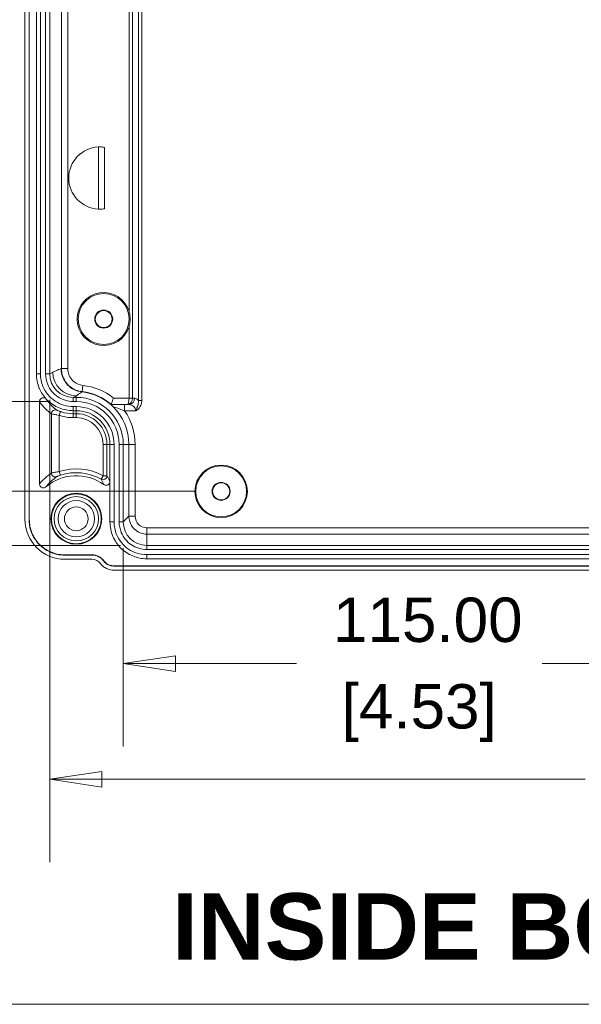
# Model space of a CAD drawing. Header units: millimetres. Extents: x 12 to 920, y 12 to 708.
# Tile 2 of 25: x 98 to 169, y 25 to 151. Entities that reach past the tile are written whole.
import ezdxf

# ---------------------------------------------------------------- set-up
doc = ezdxf.new("R2010")
doc.units = ezdxf.units.MM
doc.header["$LTSCALE"] = 3.333333
doc.layers.get('0').update_dxf_attribs({"lineweight": 25})
for name, color, linetype, lineweight in [('Dimension (ANSI)', 7, 'Continuous', 9), ('Sketch Geometry (ANSI)', 7, 'Continuous', 9), ('Symbol (ANSI)', 7, 'Continuous', 9), ('Visible (ANSI)', 7, 'Continuous', 9), ('Visible Narrow (ANSI)', 7, 'Continuous', 9)]:
    doc.layers.add(name, color=color, linetype=linetype, lineweight=lineweight)
doc.styles.add('Label Text (ANSI)', font='arialbd.ttf')
doc.styles.add('Note Text (ANSI)', font='arial.ttf')
doc.dimstyles.new('Default - mm (ANSI)', dxfattribs={"dimscale": 3.333333, "dimtxt": 1.7, "dimasz": 2, "dimexe": 3.175, "dimexo": 1, "dimgap": 0.8, "dimtad": 0, "dimtih": 1, "dimtoh": 1, "dimrnd": 1e-08, "dimzin": 4, "dimdsep": 46, "dimtxsty": 'Note Text (ANSI)', "dimblk": 'Filled-1', "dimcen": 0.09, "dimdle": 10, "dimclrd": 256, "dimclre": 256, "dimclrt": 256, "dimadec": 1, "dimazin": 0, "dimtfac": 1.792941, "dimtofl": 0, "dimtmove": 0, "dimatfit": 3, "dimfxl": 1, "dimtolj": 1, "dimtzin": 0, "dimlwd": -1, "dimlwe": -1, "dimarcsym": 0})

# ---------------------------------------------------------------- blocks, each defined once
blk = doc.blocks.new('Filled-1')
at = {"color": 0}
for p, q in [((0, 0), (-1, 0.15)), ((-1, 0.15), (-1, -0.15)), ((-1, 0), (0, 0)), ((-1, -0.15), (0, 0))]:
    blk.add_line(p, q, dxfattribs=at)
at = {"color": 0, "flags": 128}
blk.add_lwpolyline([(-1, -0.15), (0, 0), (-1, 0.15), (-1, -0.15)], dxfattribs=at)
at = {"color": 0}
blk.add_solid([(-1, -0.15), (0, 0), (-1, 0.15), (-1, -0.15)], dxfattribs=at)
blk = doc.blocks.new('*D42')
at = {"layer": 'Defpoints', "color": 0, "transparency": 16777216}
for p in [(101.58, 105.48), (235.38, 105.48), (235.38, 53.74)]:
    blk.add_point(p, dxfattribs=at)
at = {"layer": 'Dimension (ANSI)', "transparency": 16777216}
for p, q in [((101.58, 102.15), (101.58, 43.16)), ((235.38, 102.15), (235.38, 43.16)), ((108.24, 53.74), (169.98, 53.74)), ((228.71, 53.74), (201.34, 53.74))]:
    blk.add_line(p, q, dxfattribs=at)
at = {"layer": 'Dimension (ANSI)', "transparency": 16777216, "xscale": 6.666666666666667, "yscale": 6.666666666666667, "zscale": 6.666666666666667, "rotation": 180}
blk.add_blockref('Filled-1', (101.58, 53.74), dxfattribs=at)
at = {"layer": 'Dimension (ANSI)', "transparency": 16777216, "xscale": 6.666666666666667, "yscale": 6.666666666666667, "zscale": 6.666666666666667}
blk.add_blockref('Filled-1', (235.38, 53.74), dxfattribs=at)
at = {"layer": 'Dimension (ANSI)', "transparency": 16777216, "attachment_point": 5, "style": 'Note Text (ANSI)'}
for s, insert, char_height in [('\\A1; 133.80', (185.66, 59.3), 5.6667), ('\\A1;[5.27]', (185.66, 47.44), 5.667)]:
    blk.add_mtext(s, dxfattribs=dict(at, insert=insert, char_height=char_height))
blk = doc.blocks.new('*D43')
at = {"layer": 'Defpoints', "color": 0, "transparency": 16777216}
for p in [(110.98, 86.58), (225.98, 86.58), (225.98, 68.49)]:
    blk.add_point(p, dxfattribs=at)
at = {"layer": 'Dimension (ANSI)', "transparency": 16777216}
for p, q in [((110.98, 83.25), (110.98, 57.91)), ((225.98, 83.25), (225.98, 57.91)), ((117.64, 68.49), (133.1, 68.49)), ((219.31, 68.49), (164.47, 68.49))]:
    blk.add_line(p, q, dxfattribs=at)
at = {"layer": 'Dimension (ANSI)', "transparency": 16777216, "xscale": 6.666666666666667, "yscale": 6.666666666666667, "zscale": 6.666666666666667, "rotation": 180}
blk.add_blockref('Filled-1', (110.98, 68.49), dxfattribs=at)
at = {"layer": 'Dimension (ANSI)', "transparency": 16777216, "xscale": 6.666666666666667, "yscale": 6.666666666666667, "zscale": 6.666666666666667}
blk.add_blockref('Filled-1', (225.98, 68.49), dxfattribs=at)
at = {"layer": 'Dimension (ANSI)', "transparency": 16777216, "attachment_point": 5, "style": 'Note Text (ANSI)'}
for s, insert, char_height in [('\\A1; 115.00', (148.78, 74.05), 5.6667), ('\\A1;[4.53]', (148.78, 62.19), 5.667)]:
    blk.add_mtext(s, dxfattribs=dict(at, insert=insert, char_height=char_height))
blk = doc.blocks.new('*D44')
at = {"layer": 'Defpoints', "color": 0, "transparency": 16777216}
for p in [(104.98, 198.49), (83.08, 101.96), (104.58, 101.96)]:
    blk.add_point(p, dxfattribs=at)
at = {"layer": 'Dimension (ANSI)', "transparency": 16777216}
for p, q in [((101.64, 198.49), (72.5, 198.49)), ((83.08, 191.82), (83.08, 179.1)), ((83.08, 108.63), (83.08, 155.38)), ((101.24, 101.96), (72.5, 101.96))]:
    blk.add_line(p, q, dxfattribs=at)
at = {"layer": 'Dimension (ANSI)', "transparency": 16777216, "xscale": 6.666666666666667, "yscale": 6.666666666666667, "zscale": 6.666666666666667}
for p, rotation in [((83.08, 198.49), 90), ((83.08, 101.96), 270)]:
    blk.add_blockref('Filled-1', p, dxfattribs=dict(at, rotation=rotation))
at = {"layer": 'Dimension (ANSI)', "transparency": 16777216, "char_height": 5.667, "attachment_point": 5, "style": 'Note Text (ANSI)'}
for s, insert in [('\\A1; 96.52', (83.08, 172.8)), ('\\A1;[3.80]', (83.08, 160.94))]:
    blk.add_mtext(s, dxfattribs=dict(at, insert=insert))
blk = doc.blocks.new('*D45')
at = {"layer": 'Defpoints', "color": 0, "transparency": 16777216}
for p in [(45.77, 217.39), (113.98, 217.39), (113.98, 83.59)]:
    blk.add_point(p, dxfattribs=at)
at = {"layer": 'Dimension (ANSI)', "transparency": 16777216}
for p, q in [((110.64, 217.39), (35.18, 217.39)), ((45.77, 210.72), (45.77, 176.52)), ((45.77, 90.25), (45.77, 152.8)), ((110.64, 83.59), (35.18, 83.59))]:
    blk.add_line(p, q, dxfattribs=at)
at = {"layer": 'Dimension (ANSI)', "transparency": 16777216, "xscale": 6.666666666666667, "yscale": 6.666666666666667, "zscale": 6.666666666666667}
for p, rotation in [((45.77, 217.39), 90), ((45.77, 83.59), 270)]:
    blk.add_blockref('Filled-1', p, dxfattribs=dict(at, rotation=rotation))
at = {"layer": 'Dimension (ANSI)', "transparency": 16777216, "attachment_point": 5, "style": 'Note Text (ANSI)'}
for s, insert, char_height in [('\\A1; 133.80', (45.77, 170.22), 5.6667), ('\\A1;[5.27]', (45.77, 158.36), 5.667)]:
    blk.add_mtext(s, dxfattribs=dict(at, insert=insert, char_height=char_height))
blk = doc.blocks.new('*D47')
at = {"layer": 'Defpoints', "color": 0, "transparency": 16777216}
for p in [(123.48, 210.49), (65.86, 90.49), (123.48, 90.49)]:
    blk.add_point(p, dxfattribs=at)
at = {"layer": 'Dimension (ANSI)', "transparency": 16777216}
for p, q in [((120.14, 210.49), (55.28, 210.49)), ((65.86, 203.82), (65.86, 151.83)), ((65.86, 97.15), (65.86, 128.11)), ((120.14, 90.49), (55.28, 90.49))]:
    blk.add_line(p, q, dxfattribs=at)
at = {"layer": 'Dimension (ANSI)', "transparency": 16777216, "xscale": 6.666666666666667, "yscale": 6.666666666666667, "zscale": 6.666666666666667}
for p, rotation in [((65.86, 210.49), 90), ((65.86, 90.49), 270)]:
    blk.add_blockref('Filled-1', p, dxfattribs=dict(at, rotation=rotation))
at = {"layer": 'Dimension (ANSI)', "transparency": 16777216, "attachment_point": 5, "style": 'Note Text (ANSI)'}
for s, insert, char_height in [('\\A1; 120.00', (65.86, 145.53), 5.6667), ('\\A1;[4.72]', (65.86, 133.67), 5.667)]:
    blk.add_mtext(s, dxfattribs=dict(at, insert=insert, char_height=char_height))
blk = doc.blocks.new('Borders Hammond Border')
at = {"layer": 'Sketch Geometry (ANSI)'}
blk.add_line((7.5, 7.5), (271.9, 7.5), dxfattribs=at)

msp = doc.modelspace()

# ---------------------------------------------------------------- linework, layer by layer
at = {"layer": 'Visible (ANSI)'}
for p, q in [((98.4114, 86.9169), (98.4114, 214.0534)), ((98.9416, 214.0882), (98.9416, 86.8821)), ((98.9765, 214.0882), (98.9765, 86.8821)), ((99.8765, 105.4838), (99.8765, 195.4865)), ((100.4001, 105.4838), (100.4001, 195.4865)), ((101.0529, 105.4838), (101.0529, 195.4865)), ((101.5765, 105.4838), (101.5765, 195.4865)), ((107.7953, 134.4498), (107.7953, 126.5205)), ((100.2765, 91.4456), (100.2765, 101.9354)), ((104.9765, 102.4851), (104.5765, 102.4851)), ((104.9765, 101.9616), (104.5765, 101.9616)), ((104.9765, 101.3087), (104.5765, 101.3087)), ((104.9765, 100.7851), (104.5765, 100.7851)), ((109.2765, 91.7586), (109.2765, 96.4851)), ((109.8001, 86.5847), (109.8001, 96.4851)), ((110.4529, 86.5847), (110.4529, 96.4851)), ((110.9765, 86.5847), (110.9765, 96.4851)), ((109.2765, 86.5847), (109.2765, 91.7586)), ((222.9774, 83.5851), (113.9756, 83.5851)), ((222.9774, 83.0616), (113.9756, 83.0616)), ((103.4735, 82.3851), (106.9765, 82.3851)), ((103.4735, 82.3502), (106.9765, 82.3502)), ((106.9765, 81.82), (103.5083, 81.82)), ((222.9774, 82.4087), (113.9756, 82.4087)), ((222.9774, 81.8851), (113.9756, 81.8851)), ((109.7254, 80.9851), (227.2276, 80.9851)), ((109.7254, 80.9502), (227.2276, 80.9502)), ((227.2099, 80.42), (109.7431, 80.42))]:
    msp.add_line(p, q, dxfattribs=at)
for centre, radius in [((108.4765, 112.4851), 3.25), ((108.4765, 112.4851), 1.15), ((108.4765, 112.4851), 1.0811), ((123.4765, 90.4851), 3.3547), ((123.4765, 90.4851), 3.25), ((123.4765, 90.4851), 1.15), ((123.4765, 90.4851), 1.0933), ((104.9765, 86.9851), 3.25), ((104.9765, 86.9851), 3.18), ((104.9765, 86.9851), 2.8321)]:
    msp.add_circle(centre, radius, dxfattribs=at)
for centre, radius, start, end in [((107.9765, 130.4851), 3.9688, 92.616646, 267.383354), ((107.9765, 130.4851), 3.9688, 92.586287, 92.616646), ((107.9765, 130.4851), 3.9688, 267.383354, 267.413713), ((108.4765, 112.4851), 3.3879, 17.130953, 342.869047), ((104.9765, 96.4851), 6.7331, 48.807321, 83.707899), ((104.9765, 96.4851), 6, 0, 90), ((104.9765, 96.4851), 5.4764, 0, 90), ((104.9765, 96.4851), 4.8236, 0, 90), ((104.9765, 96.4851), 4.3, 0, 90), ((104.9765, 86.4851), 6, 54.223849, 130.250624), ((106.9765, 80.4851), 1.9, 36.021422, 90), ((106.9765, 80.4851), 1.8651, 36.021422, 90), ((106.9765, 80.4851), 1.3349, 36.317718, 90)]:
    msp.add_arc(centre, radius, start, end, dxfattribs=at)
for centre, major_axis, ratio, start_param, end_param in [((104.5783, 105.4856), (-2.6855, -1.3423), 0.9992388, 5.81996405, 7.39015129), ((103.5145, 86.9231), (-3.6106, -3.6106), 0.99878277, 5.49839613, 7.06797448), ((113.9756, 86.5847), (0.0009, 2.9995), 0.99984751, 1.57110026, 3.1418965)]:
    msp.add_ellipse(centre, major_axis=major_axis, ratio=ratio, start_param=start_param, end_param=end_param, dxfattribs=at)
for points, knots in [([(108.5974, 134.405), (108.4978, 134.4208), (108.3909, 134.4334), (108.1937, 134.4492), (108.1034, 134.4525), (107.9609, 134.4545), (107.8993, 134.4534), (107.8189, 134.451), (107.7988, 134.4499), (107.7974, 134.4499)], [0.122573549, 0.122573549, 0.122573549, 0.122573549, 0.152816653, 0.152816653, 0.183059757, 0.183059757, 0.213226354, 0.213226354, 0.24234813, 0.24234813, 0.24234813, 0.24234813]), ([(107.7974, 126.5204), (107.7988, 126.5204), (107.8189, 126.5193), (107.8993, 126.5169), (107.9609, 126.5158), (108.1034, 126.5178), (108.1937, 126.5211), (108.3909, 126.5369), (108.4978, 126.5495), (108.5974, 126.5653)], [0.244437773, 0.244437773, 0.244437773, 0.244437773, 0.273559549, 0.273559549, 0.303726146, 0.303726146, 0.33396925, 0.33396925, 0.364212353, 0.364212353, 0.364212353, 0.364212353]), ([(111.7141, 111.4872), (111.7264, 111.5271), (111.738, 111.5673), (111.8264, 111.8974), (111.864, 112.2021), (111.864, 112.7682), (111.8264, 113.0729), (111.738, 113.403), (111.7264, 113.4432), (111.7141, 113.4831)], [0.352715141, 0.352715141, 0.352715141, 0.352715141, 0.364595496, 0.364595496, 0.449508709, 0.449508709, 0.534421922, 0.534421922, 0.546302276, 0.546302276, 0.546302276, 0.546302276]), ([(100.2765, 103.5867), (100.2681, 103.6059), (100.2598, 103.625), (100.1281, 103.9344), (100.0342, 104.2362), (99.9082, 104.854), (99.8765, 105.1685), (99.8765, 105.4838)], [0.544637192, 0.544637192, 0.544637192, 0.544637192, 0.550912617, 0.550912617, 0.645496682, 0.645496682, 0.74008002, 0.74008002, 0.74008002, 0.74008002]), ([(104.5765, 101.3087), (103.7565, 101.3088), (102.1185, 101.8057), (100.6709, 103.5701), (100.4001, 104.9372), (100.4001, 105.4838)], [2.03462667, 2.03462667, 2.03462667, 2.03462667, 2.62344688, 3.2122671, 3.60481391, 3.60481391, 3.60481391, 3.60481391]), ([(104.5765, 101.9616), (103.8846, 101.9616), (102.5025, 102.3809), (101.2814, 103.8693), (101.0529, 105.0226), (101.0529, 105.4838)], [2.03462667, 2.03462667, 2.03462667, 2.03462667, 2.62344688, 3.2122671, 3.60481391, 3.60481391, 3.60481391, 3.60481391]), ([(101.142, 102.2761), (101.0974, 102.3238), (101.0439, 102.3624), (100.9251, 102.4168), (100.8611, 102.4321), (100.7309, 102.4373), (100.6659, 102.4272), (100.5437, 102.3826), (100.4876, 102.3486), (100.3915, 102.261), (100.3525, 102.2083), (100.3088, 102.1161), (100.2968, 102.0811), (100.2806, 102.0091), (100.2765, 101.9723), (100.2765, 101.9354)], [0, 0, 0, 0, 0.019600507, 0.019600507, 0.039172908, 0.039172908, 0.058705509, 0.058705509, 0.078209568, 0.078209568, 0.097712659, 0.097712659, 0.108786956, 0.108786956, 0.119865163, 0.119865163, 0.119865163, 0.119865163]), ([(104.5765, 100.7851), (103.9641, 100.7851), (103.3575, 100.9048), (102.2247, 101.3698), (101.7092, 101.7106), (101.2288, 102.185), (101.1849, 102.2301), (101.142, 102.2761)], [0, 0, 0, 0, 0.183730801, 0.183730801, 0.367365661, 0.367365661, 0.386273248, 0.386273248, 0.386273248, 0.386273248]), ([(109.7157, 102.3907), (109.7152, 102.3894), (109.7147, 102.388), (109.6755, 102.2766), (109.6366, 102.1674), (109.5646, 101.9676), (109.5318, 101.8778), (109.4786, 101.7332), (109.458, 101.6778), (109.4331, 101.6111), (109.4268, 101.5942), (109.4257, 101.5912)], [-0.00042728, -0.00042728, -0.00042728, -0.00042728, 0, 0, 0.035014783, 0.035014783, 0.069089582, 0.069089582, 0.101003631, 0.101003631, 0.127011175, 0.127011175, 0.127011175, 0.127011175]), ([(109.6663, 101.2972), (109.6656, 101.2979), (109.6649, 101.2986), (109.6159, 101.3478), (109.5739, 101.3889), (109.5006, 101.4603), (109.4713, 101.4887), (109.4257, 101.5338), (109.4128, 101.5476), (109.4109, 101.5518)], [-0.0004051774, -0.0004051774, -0.0004051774, -0.0004051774, 0, 0, 0.0273714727, 0.0273714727, 0.0559379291, 0.0559379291, 0.0894559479, 0.0894559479, 0.0894559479, 0.0894559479]), ([(100.2765, 91.4456), (100.2765, 91.3804), (100.2892, 91.3159), (100.3387, 91.1954), (100.3749, 91.1406), (100.4663, 91.0481), (100.5206, 91.0112), (100.6403, 90.9603), (100.7046, 90.9467), (100.8295, 90.9451), (100.889, 90.9551), (101.0017, 90.9956), (101.054, 91.0258), (101.0997, 91.0645)], [0, 0, 0, 0, 0.019548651, 0.019548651, 0.039068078, 0.039068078, 0.058573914, 0.058573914, 0.078089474, 0.078089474, 0.096051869, 0.096051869, 0.114019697, 0.114019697, 0.114019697, 0.114019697]), ([(108.4842, 91.353), (108.5371, 91.3149), (108.5968, 91.2875), (108.7235, 91.2572), (108.7892, 91.2546), (108.9178, 91.2746), (108.9796, 91.2971), (109.091, 91.3645), (109.1396, 91.4087), (109.21, 91.5038), (109.2346, 91.5514), (109.268, 91.6525), (109.2765, 91.7054), (109.2765, 91.7586)], [0, 0, 0, 0, 0.019536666, 0.019536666, 0.039069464, 0.039069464, 0.058599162, 0.058599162, 0.07812831, 0.07812831, 0.094099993, 0.094099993, 0.110072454, 0.110072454, 0.110072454, 0.110072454]), ([(98.9416, 86.8821), (98.9416, 85.9918), (99.4812, 84.2141), (101.3959, 82.6441), (102.8799, 82.3503), (103.4735, 82.3502)], [2.35680348, 2.35680348, 2.35680348, 2.35680348, 2.94539536, 3.53398724, 3.92638183, 3.92638183, 3.92638183, 3.92638183]), ([(98.9765, 86.8821), (98.9765, 86.2959), (99.091, 85.7153), (99.536, 84.6315), (99.862, 84.1385), (100.6845, 83.3056), (101.1731, 82.9735), (101.9894, 82.6261), (102.2785, 82.5362), (102.8702, 82.4155), (103.1715, 82.3851), (103.4735, 82.3851)], [0, 0, 0, 0, 0.175860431, 0.175860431, 0.351499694, 0.351499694, 0.527073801, 0.527073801, 0.617651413, 0.617651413, 0.708255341, 0.708255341, 0.708255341, 0.708255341]), ([(113.9756, 81.8851), (113.3638, 81.8851), (112.7578, 82.0047), (111.6257, 82.4692), (111.1105, 82.8098), (110.2394, 83.6695), (109.892, 84.1803), (109.5286, 85.0336), (109.4345, 85.3357), (109.3083, 85.9542), (109.2765, 86.2691), (109.2765, 86.5847)], [0, 0, 0, 0, 0.183549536, 0.183549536, 0.367106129, 0.367106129, 0.550680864, 0.550680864, 0.645367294, 0.645367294, 0.740053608, 0.740053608, 0.740053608, 0.740053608]), ([(113.9756, 82.4087), (113.1557, 82.4088), (111.5178, 82.9062), (110.0709, 84.671), (109.8001, 86.0381), (109.8001, 86.5847)], [-0.00030385, -0.00030385, -0.00030385, -0.00030385, 0.58874474, 1.17779333, 1.57049239, 1.57049239, 1.57049239, 1.57049239]), ([(113.9756, 83.0616), (113.2839, 83.0616), (111.9021, 83.4812), (110.6814, 84.9701), (110.4529, 86.1235), (110.4529, 86.5847)], [-0.00030385, -0.00030385, -0.00030385, -0.00030385, 0.58874474, 1.17779333, 1.57049239, 1.57049239, 1.57049239, 1.57049239]), ([(109.7431, 80.42), (109.4697, 80.42), (109.199, 80.4734), (108.7687, 80.65), (108.6021, 80.7468), (108.2999, 80.983), (108.1656, 81.1212), (108.0521, 81.2757)], [0, 0, 0, 0, 0.082008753, 0.082008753, 0.139543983, 0.139543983, 0.197076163, 0.197076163, 0.197076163, 0.197076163]), ([(108.5132, 81.6025), (108.6279, 81.4449), (108.7721, 81.3111), (109.0558, 81.1359), (109.1832, 81.0798), (109.4495, 81.0043), (109.5871, 80.9851), (109.7254, 80.9851)], [0, 0, 0, 0, 0.058478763, 0.058478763, 0.100031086, 0.100031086, 0.14151933, 0.14151933, 0.14151933, 0.14151933])]:
    msp.add_open_spline(points, degree=3, knots=knots, dxfattribs=at)
for points in [[(101.142, 102.2761), (100.7822, 102.6611), (100.4895, 103.1041), (100.2765, 103.5867)], [(109.4109, 101.5518), (109.4109, 101.5519), (109.4109, 101.552), (109.411, 101.5521)], [(108.485, 81.582), (108.627, 81.3868), (109.004, 81.0656), (109.4841, 80.9503), (109.7254, 80.9502)]]:
    msp.add_open_spline(points, degree=3, dxfattribs=at)
msp.add_rational_spline([(109.411, 101.5521), (109.4183, 101.5716), (109.4257, 101.5912)], [0.99999999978, 0.999999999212, 0.999999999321], degree=2, dxfattribs=at)
at = {"layer": 'Visible Narrow (ANSI)'}
for p, q in [((112.9012, 198.8822), (112.9012, 102.0881)), ((113.3407, 102.0881), (113.3407, 198.8822)), ((112.1535, 102.3962), (112.1535, 198.5741)), ((103.0826, 194.8118), (103.0826, 106.1585)), ((103.8821, 106.1585), (103.8821, 194.8118)), ((111.7141, 187.4872), (111.7141, 113.4831)), ((107.7974, 134.4499), (107.7974, 126.5204)), ((108.5974, 126.5653), (108.5974, 134.405)), ((111.7141, 111.4872), (111.7141, 102.3962)), ((101.9783, 105.6846), (101.5765, 105.4838)), ((103.0432, 106.1585), (103.0826, 106.1585)), ((103.0826, 106.1585), (103.8821, 106.1585)), ((100.4001, 105.4838), (99.8765, 105.4838)), ((101.5765, 105.4838), (101.0529, 105.4838)), ((105.7144, 103.1777), (105.7188, 103.2169)), ((105.7188, 103.2169), (105.8064, 104.0115)), ((104.5765, 102.4851), (104.9765, 102.6851)), ((104.5765, 102.4851), (104.5765, 101.9616)), ((104.9765, 102.4851), (104.9765, 102.6851)), ((104.9765, 102.4851), (104.9765, 101.9616)), ((111.714, 102.3907), (109.7157, 102.3907)), ((112.1532, 102.3816), (111.714, 102.3907)), ((112.1535, 102.3962), (111.7141, 102.3962)), ((112.4319, 102.3783), (112.1535, 102.3962)), ((112.9012, 102.0881), (113.3407, 102.0881)), ((102.7997, 100.1903), (102.9587, 100.6643)), ((104.5765, 101.3087), (104.5765, 100.7851)), ((104.5765, 100.7851), (104.5765, 100.4003)), ((104.9765, 101.3087), (104.9765, 100.7851)), ((104.9765, 100.7851), (104.9765, 100.4003)), ((109.4257, 101.5912), (111.5356, 101.5912)), ((111.7288, 101.5788), (111.149, 101.5788)), ((111.149, 100.7793), (111.149, 101.5788)), ((111.149, 100.7793), (112.5672, 100.7793)), ((111.5356, 101.5912), (111.7288, 101.5788)), ((101.8003, 100.3897), (101.8003, 92.8239)), ((102.7997, 93.0168), (102.7997, 100.1903)), ((104.9765, 100.4003), (104.5765, 100.4003)), ((104.5765, 99.9003), (104.5765, 100.4003)), ((104.5765, 99.9003), (104.9765, 99.9003)), ((104.9765, 99.9003), (104.9765, 100.4003)), ((108.3916, 96.4851), (108.3916, 92.4633)), ((108.3916, 96.4851), (108.8916, 96.4851)), ((108.8916, 92.4633), (108.8916, 96.4851)), ((109.2765, 96.4851), (108.8916, 96.4851)), ((109.8001, 96.4851), (109.2765, 96.4851)), ((110.9765, 96.4851), (110.4529, 96.4851)), ((110.9765, 96.4851), (111.6959, 96.4851)), ((111.6959, 96.4851), (112.4958, 96.4851)), ((111.6959, 96.4851), (111.6959, 87.3046)), ((112.4958, 87.3046), (112.4958, 96.4851)), ((102.9577, 92.5425), (102.7997, 93.0168)), ((108.3916, 92.4633), (108.1436, 92.0292)), ((108.8916, 92.4633), (108.3916, 92.4633)), ((98.9765, 86.8821), (98.9416, 86.8821)), ((111.6959, 87.3046), (110.9765, 86.5847)), ((111.6959, 87.3046), (112.4958, 87.3046)), ((109.8001, 86.5847), (109.2765, 86.5847)), ((110.9765, 86.5847), (110.4529, 86.5847)), ((222.9772, 85.8244), (113.9758, 85.8244)), ((113.9758, 85.0249), (113.9758, 85.8244)), ((113.9756, 83.5851), (113.9758, 85.0249)), ((113.9758, 85.0249), (222.9772, 85.0249)), ((113.9756, 83.5851), (113.9756, 83.0616)), ((103.4735, 82.3851), (103.4735, 82.3502)), ((106.9765, 82.3851), (106.9765, 82.3502)), ((113.9756, 82.4087), (113.9756, 81.8851)), ((108.5132, 81.6025), (108.485, 81.582)), ((109.7254, 80.9851), (109.7254, 80.9502))]:
    msp.add_line(p, q, dxfattribs=at)
for radius in [2.3175, 1.5176]:
    msp.add_circle((104.9765, 86.9851), radius, dxfattribs=at)
for centre, radius, start, end in [((104.9765, 96.4851), 6.7725, 48.932849, 83.707899), ((104.9765, 96.4851), 7.572, 51.253351, 83.707899), ((104.9765, 96.4851), 6.7194, 0, 45.737013), ((104.9765, 96.4851), 7.5193, 0, 34.825723), ((104.9765, 96.4851), 3.9151, 0, 90), ((104.9765, 96.4851), 3.4151, 0, 90), ((104.9765, 86.4851), 6.8849, 60.262096, 108.431937), ((104.9765, 86.4851), 6.3849, 60.262096, 108.431937)]:
    msp.add_arc(centre, radius, start, end, dxfattribs=at)
for centre, major_axis, ratio, start_param, end_param in [((104.9765, 105.6846), (-1.3413, 2.6834), 0.9992388, 1.10757507, 2.67776231), ((111.5356, 102.3907), (-0.0066, -0.8), 0.22301624, 0.03673444, 1.57262418), ((111.5356, 102.3907), (0.036, 0.7993), 0.77191681, 3.19980344, 4.73569318), ((111.3727, 102.4012), (0.3408, -0.0219), 0.87840356, 0.03818225, 0.05643546), ((111.7288, 102.3783), (-0.0513, -0.7984), 0.87840356, 0.07308883, 1.62723179), ((111.3727, 102.4012), (0.0513, 0.7984), 0.97591306, 4.75057123, 4.76882444), ((112.4016, 100.7793), (0, 1.6), 0.5429557, 5.67034709, 6.24827872), ((102.3, 100.3897), (0.2922, 0.4057), 0.99907519, 0.20437592, 2.1945874), ((111.6985, 100.7793), (0.8687, 0), 0.92088544, 0, 1.53588974), ((106.4892, 86.4851), (-8.0524, 0), 0.96827041, 5.33393612, 5.59362189), ((102.3, 92.8239), (0.2849, -0.4109), 0.99909823, 4.10644698, 6.07617944), ((108.3916, 92.4633), (-0.4324, -0.251), 0.99984892, 0.52595159, 2.61564106), ((113.9758, 87.3046), (-0.0004, -1.4803), 0.99984751, 4.71269292, 6.28348915)]:
    msp.add_ellipse(centre, major_axis=major_axis, ratio=ratio, start_param=start_param, end_param=end_param, dxfattribs=at)
for points, knots in [([(103.0432, 106.1585), (102.8278, 106.0739), (102.6124, 105.9828), (102.2575, 105.821), (102.1179, 105.7544), (101.9783, 105.6846)], [-4.49811997, -4.49811997, -4.49811997, -4.49811997, -2.64649501, -2.64649501, -1.446576, -1.446576, -1.446576, -1.446576]), ([(103.0432, 106.1585), (103.0432, 105.768), (103.1194, 105.3813), (103.4159, 104.6589), (103.6333, 104.3302), (104.1477, 103.809), (104.4278, 103.6084), (105.0435, 103.3105), (105.3745, 103.2152), (105.7144, 103.1777)], [0, 0, 0, 0, 0.11714067, 0.11714067, 0.234252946, 0.234252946, 0.336846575, 0.336846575, 0.439441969, 0.439441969, 0.439441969, 0.439441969]), ([(103.0826, 106.1585), (103.0826, 105.9664), (103.1013, 105.7743), (103.198, 105.2844), (103.3048, 104.9923), (103.6476, 104.3741), (103.913, 104.0647), (104.6576, 103.4874), (105.1795, 103.2763), (105.7188, 103.2169)], [0, 0, 0, 0, 0.042048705, 0.042048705, 0.109326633, 0.109326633, 0.196787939, 0.196787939, 0.315635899, 0.315635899, 0.315635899, 0.315635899]), ([(105.8064, 104.0115), (105.4126, 104.055), (105.0316, 104.2091), (104.4881, 104.6305), (104.2944, 104.8563), (104.0442, 105.3074), (103.9663, 105.5206), (103.8958, 105.8781), (103.8821, 106.0183), (103.8821, 106.1585)], [-0.315635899, -0.315635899, -0.315635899, -0.315635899, -0.196787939, -0.196787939, -0.109326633, -0.109326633, -0.042048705, -0.042048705, -0.000000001, -0.000000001, -0.000000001, -0.000000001]), ([(104.9765, 102.6851), (105.0706, 102.7548), (105.1657, 102.8225), (105.4104, 102.9895), (105.5614, 103.086), (105.7144, 103.1777)], [1.446576, 1.446576, 1.446576, 1.446576, 2.64649501, 2.64649501, 4.50335778, 4.50335778, 4.50335778, 4.50335778]), ([(100.2765, 101.9354), (100.2767, 101.9351), (100.2768, 101.9349), (100.277, 101.9347), (100.5307, 101.5703), (100.7846, 101.2824), (101.2924, 100.7824), (101.5463, 100.5727), (101.8003, 100.3897)], [-0.00131109, -0.00131109, -0.00131109, -0.00131109, 0, 0, 0, 2.18384059, 2.18384059, 4.36768118, 4.36768118, 4.36768118, 4.36768118]), ([(102.5039, 100.8462), (102.275, 101.018), (102.0469, 101.2137), (101.5929, 101.6771), (101.3668, 101.9426), (101.142, 102.2761)], [-4.36768118, -4.36768118, -4.36768118, -4.36768118, -2.18384059, -2.18384059, 0, 0, 0, 0]), ([(112.5672, 100.7793), (112.6762, 100.8316), (112.7776, 100.9003), (113.0565, 101.1541), (113.1928, 101.3777), (113.3165, 101.7703), (113.3407, 101.9302), (113.3407, 102.0881)], [-0.000407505, -0.000407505, -0.000407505, -0.000407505, 0.035845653, 0.035845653, 0.111623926, 0.111623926, 0.158985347, 0.158985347, 0.158985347, 0.158985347]), ([(112.9012, 102.0881), (112.9142, 101.9742), (112.9133, 101.8553), (112.8754, 101.5448), (112.8185, 101.3556), (112.6839, 101.032), (112.6343, 100.9188), (112.5672, 100.7793)], [-0.158985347, -0.158985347, -0.158985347, -0.158985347, -0.111623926, -0.111623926, -0.035845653, -0.035845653, 0.000407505, 0.000407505, 0.000407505, 0.000407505]), ([(102.9587, 100.6643), (102.914, 100.6793), (102.8695, 100.695), (102.7489, 100.7396), (102.6772, 100.7686), (102.5784, 100.8109), (102.5449, 100.8261), (102.5125, 100.8415), (102.5053, 100.8452), (102.5039, 100.8462)], [-0.0796925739, -0.0796925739, -0.0796925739, -0.0796925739, -0.0641602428, -0.0641602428, -0.0356445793, -0.0356445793, -0.0137094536, -0.0137094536, 0, 0, 0, 0]), ([(104.5765, 100.4003), (104.0677, 100.4003), (103.5589, 100.4772), (103.0346, 100.6394), (102.9966, 100.6516), (102.9587, 100.6643)], [-0.645088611, -0.645088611, -0.645088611, -0.645088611, -0.477446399, -0.477446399, -0.46427399, -0.46427399, -0.46427399, -0.46427399]), ([(111.149, 101.5788), (110.9117, 101.5788), (110.6746, 101.5775), (110.0837, 101.5713), (109.7407, 101.5646), (109.4576, 101.554), (109.4339, 101.553), (109.411, 101.5521)], [-0.39718136, -0.39718136, -0.39718136, -0.39718136, -0.325993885, -0.325993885, -0.212093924, -0.212093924, -0.201238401, -0.201238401, -0.201238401, -0.201238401]), ([(109.6663, 101.2972), (109.6598, 101.3075), (109.7843, 101.2674), (110.1586, 101.1363), (110.4146, 101.0428), (110.8301, 100.8928), (110.9917, 100.8349), (111.149, 100.7793)], [0.113224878, 0.113224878, 0.113224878, 0.113224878, 0.212093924, 0.212093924, 0.325993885, 0.325993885, 0.39718136, 0.39718136, 0.39718136, 0.39718136]), ([(101.8003, 100.3897), (101.8035, 100.3886), (101.8193, 100.3846), (101.8906, 100.3678), (101.9642, 100.3511), (102.1812, 100.3048), (102.3388, 100.2729), (102.6038, 100.224), (102.7015, 100.2068), (102.7997, 100.1903)], [0, 0, 0, 0, 0.0137094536, 0.0137094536, 0.0356445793, 0.0356445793, 0.0641602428, 0.0641602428, 0.0796925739, 0.0796925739, 0.0796925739, 0.0796925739]), ([(102.7997, 100.1903), (102.8413, 100.1764), (102.8831, 100.1629), (103.4589, 99.9847), (104.0177, 99.9003), (104.5765, 99.9003)], [0.46427399, 0.46427399, 0.46427399, 0.46427399, 0.477446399, 0.477446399, 0.645088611, 0.645088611, 0.645088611, 0.645088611]), ([(101.0997, 91.0645), (101.2934, 91.2981), (101.5021, 91.5204), (101.9658, 91.9569), (102.2232, 92.1688), (102.4945, 92.3633)], [0.689652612, 0.689652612, 0.689652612, 0.689652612, 0.814157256, 0.814157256, 0.949249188, 0.949249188, 0.949249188, 0.949249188]), ([(102.7997, 93.0168), (102.7061, 93.0012), (102.6129, 92.9851), (102.3491, 92.9376), (102.1884, 92.9064), (101.9671, 92.8612), (101.8921, 92.8451), (101.8196, 92.8288), (101.8035, 92.825), (101.8003, 92.8239)], [0, 0, 0, 0, 0.0147943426, 0.0147943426, 0.0435626, 0.0435626, 0.0656920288, 0.0656920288, 0.0795229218, 0.0795229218, 0.0795229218, 0.0795229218]), ([(102.4945, 92.3633), (102.4959, 92.3643), (102.5034, 92.3679), (102.537, 92.383), (102.5718, 92.3981), (102.6744, 92.44), (102.7488, 92.469), (102.8712, 92.513), (102.9144, 92.528), (102.9577, 92.5425)], [-0.0795229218, -0.0795229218, -0.0795229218, -0.0795229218, -0.0656920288, -0.0656920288, -0.0435626, -0.0435626, -0.0147943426, -0.0147943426, 0, 0, 0, 0]), ([(108.1436, 92.0292), (108.2015, 91.9214), (108.2591, 91.8109), (108.3726, 91.5857), (108.4285, 91.4713), (108.4842, 91.353)], [-4.46117708, -4.46117708, -4.46117708, -4.46117708, -2.23058854, -2.23058854, -0.05000918, -0.05000918, -0.05000918, -0.05000918]), ([(109.2765, 91.7586), (109.2131, 91.8825), (109.1497, 92.002), (109.0214, 92.2366), (108.9565, 92.3515), (108.8916, 92.4633)], [0.05000918, 0.05000918, 0.05000918, 0.05000918, 2.23058854, 2.23058854, 4.46117708, 4.46117708, 4.46117708, 4.46117708]), ([(111.6959, 87.3046), (111.6959, 87.0766), (111.7304, 86.8486), (111.9057, 86.2823), (112.0986, 85.9605), (112.6887, 85.3641), (113.1299, 85.1351), (113.7225, 85.0354), (113.8492, 85.0249), (113.9758, 85.0249)], [-1.57049239, -1.57049239, -1.57049239, -1.57049239, -1.27047308, -1.27047308, -0.79044219, -0.79044219, -0.16640203, -0.16640203, 0.00030385, 0.00030385, 0.00030385, 0.00030385])]:
    msp.add_open_spline(points, degree=3, knots=knots, dxfattribs=at)

# ---------------------------------------------------------------- block references
at = {"xscale": 3.333333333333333, "yscale": 3.333333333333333, "zscale": 3.333333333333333}
msp.add_blockref('Borders Hammond Border', (0, 0), dxfattribs=at)

# ---------------------------------------------------------------- texts
at = {"layer": 'Symbol (ANSI)', "insert": (117.208, 30.5878), "char_height": 8.466667, "attachment_point": 7, "style": 'Label Text (ANSI)'}
msp.add_mtext('INSIDE BOX VIEW', dxfattribs=at)

# ---------------------------------------------------------------- dimensions: what is measured, and where the dimension line sits
at = {"layer": 'Dimension (ANSI)'}
for base, p1, p2, angle, text, override, picture, middle in [((45.7678, 217.3851), (113.9756, 83.5851), (113.9756, 217.3851), 90, ' <>\\X[5.27]', {"dimgap": 0.8, "dimdec": 2, "dimpost": '\\X', "dimtol": 0, "dimlim": 0, "dimtp": 0, "dimtm": 0, "dimtdec": 2, "dimatfit": 1}, '*D45', (45.7678, 164.6579)), ((65.8612, 90.4851), (123.4765, 210.4851), (123.4765, 90.4851), 90, ' <>\\X[4.72]', {"dimgap": 0.8, "dimdec": 2, "dimpost": '\\X', "dimtol": 0, "dimlim": 0, "dimtp": 0, "dimtm": 0, "dimtdec": 2, "dimatfit": 1}, '*D47', (65.8612, 139.9718)), ((83.084, 101.9616), (104.9765, 198.4851), (104.5765, 101.9616), 90, ' <>\\X[3.80]', {"dimgap": 0.8, "dimdec": 2, "dimpost": '\\X', "dimtol": 0, "dimlim": 0, "dimtp": 0, "dimtm": 0, "dimtdec": 2, "dimatfit": 1}, '*D44', (83.084, 167.2413)), ((235.3765, 53.7405), (101.5765, 105.4838), (235.3765, 105.4838), 180, ' <>\\X[5.27]', {"dimgap": 0.8, "dimtih": 0, "dimtoh": 0, "dimdec": 2, "dimpost": '\\X', "dimtol": 0, "dimlim": 0, "dimtp": 0, "dimtm": 0, "dimtdec": 2, "dimatfit": 1}, '*D42', (185.6586, 53.7405)), ((225.9765, 68.4905), (110.9765, 86.5847), (225.9765, 86.5847), 180, ' <>\\X[4.53]', {"dimgap": 0.8, "dimtih": 0, "dimtoh": 0, "dimdec": 2, "dimpost": '\\X', "dimtol": 0, "dimlim": 0, "dimtp": 0, "dimtm": 0, "dimtdec": 2, "dimatfit": 1}, '*D43', (148.7837, 68.4905))]:
    dim = msp.add_linear_dim(base=base, p1=p1, p2=p2, angle=angle, text=text, dimstyle='Default - mm (ANSI)', override=override, dxfattribs=at)
    dim.commit()
    dim.dimension.update_dxf_attribs({"geometry": picture, "text_midpoint": middle, "dimtype": 160})

doc.saveas('drawing.dxf')
